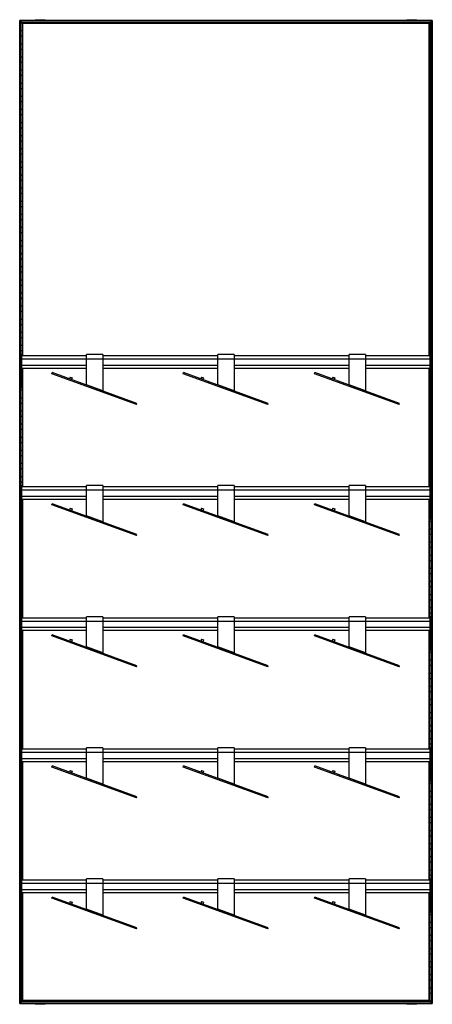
# Model space of a CAD drawing. Header units: millimetres. Extents: x -503 to 503, y -1202 to 1202.
import ezdxf

# ---------------------------------------------------------------- set-up
doc = ezdxf.new("R2010")
doc.units = ezdxf.units.MM

msp = doc.modelspace()

# ---------------------------------------------------------------- linework, layer by layer
at = {"color": 7, "linetype": 'Continuous', "lineweight": 25}
for p, q in [((-465, 1201.6), (-465, 1200)), ((-465, 1201.6), (-440.8, 1201.6)), ((-452.9, 1200), (-452.9, 1201.6)), ((-440.8, 1200), (-440.8, 1201.6)), ((440.8, 1201.6), (440.8, 1200)), ((440.8, 1201.6), (465, 1201.6)), ((452.9, 1200), (452.9, 1201.6)), ((465, 1200), (465, 1201.6)), ((-502.9, -1200), (-502.9, 1200)), ((502.9, 1200), (-502.9, 1200)), ((-502.5, 1199.7), (-502.5, -1199.7)), ((-502.5, 1199.7), (-501.7, 1198.8)), ((502.5, 1199.7), (-502.5, 1199.7)), ((-501.7, -1198.8), (-501.7, 1198.8)), ((501.7, 1198.8), (-501.7, 1198.8)), ((-501.4, 1198.5), (-501.4, -1198.5)), ((-497.6, 1194.8), (-501.4, 1198.5)), ((501.4, 1198.5), (-501.4, 1198.5)), ((-501.4, 1193.8), (-497.6, 1193.8)), ((-497.6, 1194.8), (-497.6, 381.2)), ((497.6, 1194.8), (-497.6, 1194.8)), ((-497.3, 1194.4), (-496.5, 1193.6)), ((497.3, 1194.4), (-497.3, 1194.4)), ((-497.3, 381.2), (-497.3, 1194.4)), ((496.5, 1193.6), (-496.5, 1193.6)), ((-496.5, 1193.6), (-496.5, 381.2)), ((-496.1, 381.2), (-496.1, 1193.2)), ((-495.4, 1192.5), (-496.1, 1193.2)), ((496.1, 1193.2), (-496.1, 1193.2)), ((-495.4, 381.2), (-495.4, 1192.5)), ((495.4, 1192.5), (-495.4, 1192.5)), ((495.4, 1192.5), (496.1, 1193.2)), ((495.4, 381.2), (495.4, 1192.5)), ((496.1, 381.2), (496.1, 1193.2)), ((497.3, 1194.4), (496.5, 1193.6)), ((496.5, 1193.6), (496.5, 381.2)), ((497.3, 381.2), (497.3, 1194.4)), ((497.6, 1194.8), (501.4, 1198.5)), ((497.6, 1194.8), (497.6, 381.2)), ((501.4, 1193.8), (497.6, 1193.8)), ((501.4, 1198.5), (501.4, -1198.5)), ((501.7, 1198.8), (502.5, 1199.7)), ((501.7, -1198.8), (501.7, 1198.8)), ((502.5, 1199.7), (502.5, -1199.7)), ((502.9, -1200), (502.9, 1200)), ((-497.6, 1174.2), (-501.4, 1174.2)), ((-501.4, 1161.8), (-497.6, 1161.8)), ((497.6, 1174.2), (501.4, 1174.2)), ((501.4, 1161.8), (497.6, 1161.8)), ((-497.6, 1142.2), (-501.4, 1142.2)), ((-501.4, 1129.8), (-497.6, 1129.8)), ((497.6, 1142.2), (501.4, 1142.2)), ((501.4, 1129.8), (497.6, 1129.8)), ((-497.6, 1110.2), (-501.4, 1110.2)), ((497.6, 1110.2), (501.4, 1110.2)), ((-501.4, 1097.8), (-497.6, 1097.8)), ((501.4, 1097.8), (497.6, 1097.8)), ((-497.6, 1078.2), (-501.4, 1078.2)), ((-501.4, 1065.8), (-497.6, 1065.8)), ((497.6, 1078.2), (501.4, 1078.2)), ((501.4, 1065.8), (497.6, 1065.8)), ((-497.6, 1046.2), (-501.4, 1046.2)), ((-501.4, 1033.8), (-497.6, 1033.8)), ((497.6, 1046.2), (501.4, 1046.2)), ((501.4, 1033.8), (497.6, 1033.8)), ((-497.6, 1014.2), (-501.4, 1014.2)), ((497.6, 1014.2), (501.4, 1014.2)), ((-501.4, 1001.8), (-497.6, 1001.8)), ((501.4, 1001.8), (497.6, 1001.8)), ((-497.6, 982.2), (-501.4, 982.2)), ((-501.4, 969.8), (-497.6, 969.8)), ((497.6, 982.2), (501.4, 982.2)), ((501.4, 969.8), (497.6, 969.8)), ((-497.6, 950.2), (-501.4, 950.2)), ((-501.4, 937.8), (-497.6, 937.8)), ((497.6, 950.2), (501.4, 950.2)), ((501.4, 937.8), (497.6, 937.8)), ((-497.6, 918.2), (-501.4, 918.2)), ((497.6, 918.2), (501.4, 918.2)), ((-501.4, 905.8), (-497.6, 905.8)), ((501.4, 905.8), (497.6, 905.8)), ((-497.6, 886.2), (-501.4, 886.2)), ((-501.4, 873.8), (-497.6, 873.8)), ((497.6, 886.2), (501.4, 886.2)), ((501.4, 873.8), (497.6, 873.8)), ((-497.6, 854.2), (-501.4, 854.2)), ((-501.4, 841.8), (-497.6, 841.8)), ((497.6, 854.2), (501.4, 854.2)), ((501.4, 841.8), (497.6, 841.8)), ((-497.6, 822.2), (-501.4, 822.2)), ((497.6, 822.2), (501.4, 822.2)), ((-501.4, 809.8), (-497.6, 809.8)), ((501.4, 809.8), (497.6, 809.8)), ((-497.6, 790.2), (-501.4, 790.2)), ((-501.4, 777.8), (-497.6, 777.8)), ((497.6, 790.2), (501.4, 790.2)), ((501.4, 777.8), (497.6, 777.8)), ((-497.6, 758.2), (-501.4, 758.2)), ((-501.4, 745.8), (-497.6, 745.8)), ((497.6, 758.2), (501.4, 758.2)), ((501.4, 745.8), (497.6, 745.8)), ((-497.6, 726.2), (-501.4, 726.2)), ((497.6, 726.2), (501.4, 726.2)), ((-501.4, 713.8), (-497.6, 713.8)), ((501.4, 713.8), (497.6, 713.8)), ((-497.6, 694.2), (-501.4, 694.2)), ((-501.4, 681.8), (-497.6, 681.8)), ((497.6, 694.2), (501.4, 694.2)), ((501.4, 681.8), (497.6, 681.8)), ((-497.6, 662.2), (-501.4, 662.2)), ((-501.4, 649.8), (-497.6, 649.8)), ((497.6, 662.2), (501.4, 662.2)), ((501.4, 649.8), (497.6, 649.8)), ((-497.6, 630.2), (-501.4, 630.2)), ((497.6, 630.2), (501.4, 630.2)), ((-501.4, 617.8), (-497.6, 617.8)), ((501.4, 617.8), (497.6, 617.8)), ((-497.6, 598.2), (-501.4, 598.2)), ((-501.4, 585.8), (-497.6, 585.8)), ((497.6, 598.2), (501.4, 598.2)), ((501.4, 585.8), (497.6, 585.8)), ((-497.6, 566.2), (-501.4, 566.2)), ((-501.4, 553.8), (-497.6, 553.8)), ((497.6, 566.2), (501.4, 566.2)), ((501.4, 553.8), (497.6, 553.8)), ((-497.6, 534.2), (-501.4, 534.2)), ((497.6, 534.2), (501.4, 534.2)), ((-501.4, 521.8), (-497.6, 521.8)), ((501.4, 521.8), (497.6, 521.8)), ((-497.6, 502.2), (-501.4, 502.2)), ((-501.4, 489.8), (-497.6, 489.8)), ((497.6, 502.2), (501.4, 502.2)), ((501.4, 489.8), (497.6, 489.8)), ((-497.6, 470.2), (-501.4, 470.2)), ((-501.4, 457.8), (-497.6, 457.8)), ((497.6, 470.2), (501.4, 470.2)), ((501.4, 457.8), (497.6, 457.8)), ((-497.6, 438.2), (-501.4, 438.2)), ((497.6, 438.2), (501.4, 438.2)), ((-501.4, 425.8), (-497.6, 425.8)), ((501.4, 425.8), (497.6, 425.8)), ((-497.6, 406.2), (-501.4, 406.2)), ((-501.4, 393.8), (-497.6, 393.8)), ((497.6, 406.2), (501.4, 406.2)), ((501.4, 393.8), (497.6, 393.8)), ((-501, 374.2), (-501.4, 374.2)), ((-501.4, 361.8), (-501, 361.8)), ((-498, 384.2), (-501, 384.2)), ((-501, 302.8), (-501, 384.2)), ((-498, 375.2), (-501, 375.2)), ((-498, 302.8), (-498, 384.2)), ((-340, 381.2), (-498, 381.2)), ((-498, 373.7), (498, 373.7)), ((-300, 384.3), (-340, 384.3)), ((-340, 310.7), (-340, 384.3)), ((-300, 384.3), (-300, 296.1)), ((-20, 381.2), (-300, 381.2)), ((20, 384.3), (-20, 384.3)), ((-20, 310.7), (-20, 384.3)), ((20, 384.3), (20, 296.1)), ((300, 381.2), (20, 381.2)), ((340, 384.3), (300, 384.3)), ((300, 310.7), (300, 384.3)), ((340, 384.3), (340, 296.1)), ((498, 381.2), (340, 381.2)), ((501, 384.2), (498, 384.2)), ((498, 302.8), (498, 384.2)), ((501, 375.2), (498, 375.2)), ((501, 302.8), (501, 384.2)), ((501, 374.2), (501.4, 374.2)), ((501.4, 361.8), (501, 361.8)), ((-501, 342.2), (-501.4, 342.2)), ((-498, 347.3), (-501, 347.3)), ((-498, 343.5), (-501, 343.5)), ((-498, 358.7), (-340, 358.7)), ((-498, 351.2), (-340, 351.2)), ((-497.6, 342.2), (-498, 342.2)), ((-497.6, 351.2), (-497.6, 61.2)), ((-497.3, 61.2), (-497.3, 351.2)), ((-496.5, 351.2), (-496.5, 61.2)), ((-496.1, 61.2), (-496.1, 351.2)), ((-495.4, 61.2), (-495.4, 351.2)), ((-424.6, 337.5), (-423.7, 340.1)), ((-217.9, 262.3), (-424.6, 337.5)), ((-217, 264.8), (-423.7, 340.1)), ((-300, 358.7), (-20, 358.7)), ((-300, 351.2), (-20, 351.2)), ((-104.6, 337.5), (-103.7, 340.1)), ((102.1, 262.3), (-104.6, 337.5)), ((103, 264.8), (-103.7, 340.1)), ((20, 358.7), (300, 358.7)), ((20, 351.2), (300, 351.2)), ((215.4, 337.5), (216.3, 340.1)), ((422.1, 262.3), (215.4, 337.5)), ((423, 264.8), (216.3, 340.1)), ((340, 358.7), (498, 358.7)), ((340, 351.2), (498, 351.2)), ((495.4, 61.2), (495.4, 351.2)), ((496.1, 61.2), (496.1, 351.2)), ((496.5, 351.2), (496.5, 61.2)), ((497.3, 61.2), (497.3, 351.2)), ((497.6, 351.2), (497.6, 61.2)), ((497.6, 342.2), (498, 342.2)), ((501, 347.3), (498, 347.3)), ((501, 343.5), (498, 343.5)), ((501, 342.2), (501.4, 342.2)), ((-501.4, 329.8), (-501, 329.8)), ((-498, 329.8), (-497.6, 329.8)), ((-386.1, 326.4), (-387, 323.8)), ((-379.7, 329.4), (-381.4, 324.7)), ((-379.7, 329.4), (-375, 327.7)), ((-375, 327.7), (-376.7, 323)), ((-66.1, 326.4), (-67, 323.8)), ((-59.7, 329.4), (-61.4, 324.7)), ((-59.7, 329.4), (-55, 327.7)), ((-55, 327.7), (-56.7, 323)), ((253.9, 326.4), (253, 323.8)), ((260.3, 329.4), (258.6, 324.7)), ((260.3, 329.4), (265, 327.7)), ((265, 327.7), (263.3, 323)), ((498, 329.8), (497.6, 329.8)), ((501.4, 329.8), (501, 329.8)), ((-501, 310.2), (-501.4, 310.2)), ((-501.4, 297.8), (-497.6, 297.8)), ((-498, 305.7), (-501, 305.7)), ((-498, 302.8), (-501, 302.8)), ((-497.6, 310.2), (-498, 310.2)), ((-340.1, 309.7), (-340, 310.7)), ((-300, 296.1), (-340, 310.7)), ((-20.1, 309.7), (-20, 310.7)), ((20, 296.1), (-20, 310.7)), ((299.9, 309.7), (300, 310.7)), ((340, 296.1), (300, 310.7)), ((497.6, 310.2), (498, 310.2)), ((501.4, 297.8), (497.6, 297.8)), ((501, 305.7), (498, 305.7)), ((501, 302.8), (498, 302.8)), ((501, 310.2), (501.4, 310.2)), ((-497.6, 278.2), (-501.4, 278.2)), ((-501.4, 265.8), (-497.6, 265.8)), ((-255.5, 275.9), (-254.5, 278.5)), ((-217.9, 262.3), (-217, 264.8)), ((64.5, 275.9), (65.5, 278.5)), ((102.1, 262.3), (103, 264.8)), ((384.5, 275.9), (385.5, 278.5)), ((422.1, 262.3), (423, 264.8)), ((497.6, 278.2), (501.4, 278.2)), ((501.4, 265.8), (497.6, 265.8)), ((-497.6, 246.2), (-501.4, 246.2)), ((497.6, 246.2), (501.4, 246.2)), ((-501.4, 233.8), (-497.6, 233.8)), ((501.4, 233.8), (497.6, 233.8)), ((-497.6, 214.2), (-501.4, 214.2)), ((-501.4, 201.8), (-497.6, 201.8)), ((497.6, 214.2), (501.4, 214.2)), ((501.4, 201.8), (497.6, 201.8)), ((-497.6, 182.2), (-501.4, 182.2)), ((-501.4, 169.8), (-497.6, 169.8)), ((497.6, 182.2), (501.4, 182.2)), ((501.4, 169.8), (497.6, 169.8)), ((-497.6, 150.2), (-501.4, 150.2)), ((497.6, 150.2), (501.4, 150.2)), ((-501.4, 137.8), (-497.6, 137.8)), ((501.4, 137.8), (497.6, 137.8)), ((-497.6, 118.2), (-501.4, 118.2)), ((-501.4, 105.8), (-497.6, 105.8)), ((497.6, 118.2), (501.4, 118.2)), ((501.4, 105.8), (497.6, 105.8)), ((-497.6, 86.2), (-501.4, 86.2)), ((-501.4, 73.8), (-497.6, 73.8)), ((497.6, 86.2), (501.4, 86.2)), ((501.4, 73.8), (497.6, 73.8)), ((-501, 54.2), (-501.4, 54.2)), ((-498, 64.2), (-501, 64.2)), ((-501, -17.2), (-501, 64.2)), ((-498, 55.2), (-501, 55.2)), ((-498, -17.2), (-498, 64.2)), ((-340, 61.2), (-498, 61.2)), ((-498, 53.7), (498, 53.7)), ((-300, 64.3), (-340, 64.3)), ((-340, -9.3), (-340, 64.3)), ((-300, 64.3), (-300, -23.9)), ((-20, 61.2), (-300, 61.2)), ((20, 64.3), (-20, 64.3)), ((-20, -9.3), (-20, 64.3)), ((20, 64.3), (20, -23.9)), ((300, 61.2), (20, 61.2)), ((340, 64.3), (300, 64.3)), ((300, -9.3), (300, 64.3)), ((340, 64.3), (340, -23.9)), ((498, 61.2), (340, 61.2)), ((501, 64.2), (498, 64.2)), ((498, -17.2), (498, 64.2)), ((501, 55.2), (498, 55.2)), ((501, -17.2), (501, 64.2)), ((501, 54.2), (501.4, 54.2)), ((-501.4, 41.8), (-501, 41.8)), ((-498, 27.3), (-501, 27.3)), ((-498, 38.7), (-340, 38.7)), ((-498, 31.2), (-340, 31.2)), ((-497.6, -258.8), (-497.6, 31.2)), ((-497.3, 31.2), (-497.3, -258.8)), ((-496.5, -258.8), (-496.5, 31.2)), ((-496.1, 31.2), (-496.1, -258.8)), ((-495.4, -258.8), (-495.4, 31.2)), ((-300, 38.7), (-20, 38.7)), ((-300, 31.2), (-20, 31.2)), ((20, 38.7), (300, 38.7)), ((20, 31.2), (300, 31.2)), ((340, 38.7), (498, 38.7)), ((340, 31.2), (498, 31.2)), ((495.4, -258.8), (495.4, 31.2)), ((496.1, 31.2), (496.1, -258.8)), ((496.5, -258.8), (496.5, 31.2)), ((497.3, 31.2), (497.3, -258.8)), ((497.6, -258.8), (497.6, 31.2)), ((501, 27.3), (498, 27.3)), ((501.4, 41.8), (501, 41.8)), ((-502.9, 0), (-501, 0)), ((-501, 22.2), (-501.4, 22.2)), ((-501.4, 9.8), (-501, 9.8)), ((-498, 23.5), (-501, 23.5)), ((-497.6, 22.2), (-498, 22.2)), ((-498, 9.8), (-497.6, 9.8)), ((-498, 0), (-495.4, 0)), ((-424.6, 17.5), (-423.7, 20.1)), ((-217.9, -57.7), (-424.6, 17.5)), ((-217, -55.2), (-423.7, 20.1)), ((-386.1, 6.4), (-387, 3.8)), ((-379.7, 9.4), (-381.4, 4.7)), ((-379.7, 9.4), (-375, 7.7)), ((-375, 7.7), (-376.7, 3)), ((-104.6, 17.5), (-103.7, 20.1)), ((102.1, -57.7), (-104.6, 17.5)), ((103, -55.2), (-103.7, 20.1)), ((-66.1, 6.4), (-67, 3.8)), ((-59.7, 9.4), (-61.4, 4.7)), ((-59.7, 9.4), (-55, 7.7)), ((-55, 7.7), (-56.7, 3)), ((215.4, 17.5), (216.3, 20.1)), ((422.1, -57.7), (215.4, 17.5)), ((423, -55.2), (216.3, 20.1)), ((253.9, 6.4), (253, 3.8)), ((260.3, 9.4), (258.6, 4.7)), ((260.3, 9.4), (265, 7.7)), ((265, 7.7), (263.3, 3)), ((498, 0), (495.4, 0)), ((497.6, 22.2), (498, 22.2)), ((498, 9.8), (497.6, 9.8)), ((501, 23.5), (498, 23.5)), ((501, 22.2), (501.4, 22.2)), ((501.4, 9.8), (501, 9.8)), ((502.9, 0), (501, 0)), ((-501.4, -9.8), (-501, -9.8)), ((-497.6, -22.2), (-501.4, -22.2)), ((-498, -14.3), (-501, -14.3)), ((-498, -17.2), (-501, -17.2)), ((-498, -9.8), (-497.6, -9.8)), ((-340.1, -10.3), (-340, -9.3)), ((-300, -23.9), (-340, -9.3)), ((-20.1, -10.3), (-20, -9.3)), ((20, -23.9), (-20, -9.3)), ((299.9, -10.3), (300, -9.3)), ((340, -23.9), (300, -9.3)), ((498, -9.8), (497.6, -9.8)), ((497.6, -22.2), (501.4, -22.2)), ((501, -14.3), (498, -14.3)), ((501, -17.2), (498, -17.2)), ((501.4, -9.8), (501, -9.8)), ((-501.4, -41.8), (-497.6, -41.8)), ((-255.5, -44.1), (-254.5, -41.5)), ((64.5, -44.1), (65.5, -41.5)), ((384.5, -44.1), (385.5, -41.5)), ((501.4, -41.8), (497.6, -41.8)), ((-497.6, -54.2), (-501.4, -54.2)), ((-217.9, -57.7), (-217, -55.2)), ((102.1, -57.7), (103, -55.2)), ((422.1, -57.7), (423, -55.2)), ((497.6, -54.2), (501.4, -54.2)), ((-501.4, -73.8), (-497.6, -73.8)), ((-497.6, -86.2), (-501.4, -86.2)), ((501.4, -73.8), (497.6, -73.8)), ((497.6, -86.2), (501.4, -86.2)), ((-501.4, -105.8), (-497.6, -105.8)), ((-497.6, -118.2), (-501.4, -118.2)), ((501.4, -105.8), (497.6, -105.8)), ((497.6, -118.2), (501.4, -118.2)), ((-501.4, -137.8), (-497.6, -137.8)), ((501.4, -137.8), (497.6, -137.8)), ((-497.6, -150.2), (-501.4, -150.2)), ((497.6, -150.2), (501.4, -150.2)), ((-501.4, -169.8), (-497.6, -169.8)), ((-497.6, -182.2), (-501.4, -182.2)), ((501.4, -169.8), (497.6, -169.8)), ((497.6, -182.2), (501.4, -182.2)), ((-501.4, -201.8), (-497.6, -201.8)), ((-497.6, -214.2), (-501.4, -214.2)), ((501.4, -201.8), (497.6, -201.8)), ((497.6, -214.2), (501.4, -214.2)), ((-501.4, -233.8), (-497.6, -233.8)), ((501.4, -233.8), (497.6, -233.8)), ((-497.6, -246.2), (-501.4, -246.2)), ((-498, -255.8), (-501, -255.8)), ((-501, -337.2), (-501, -255.8)), ((-498, -337.2), (-498, -255.8)), ((-340, -258.8), (-498, -258.8)), ((-300, -255.7), (-340, -255.7)), ((-340, -329.3), (-340, -255.7)), ((-300, -255.7), (-300, -343.9)), ((-20, -258.8), (-300, -258.8)), ((20, -255.7), (-20, -255.7)), ((-20, -329.3), (-20, -255.7)), ((20, -255.7), (20, -343.9)), ((300, -258.8), (20, -258.8)), ((340, -255.7), (300, -255.7)), ((300, -329.3), (300, -255.7)), ((340, -255.7), (340, -343.9)), ((498, -258.8), (340, -258.8)), ((497.6, -246.2), (501.4, -246.2)), ((501, -255.8), (498, -255.8)), ((498, -337.2), (498, -255.8)), ((501, -337.2), (501, -255.8)), ((-501.4, -265.8), (-501, -265.8)), ((-501, -278.2), (-501.4, -278.2)), ((-498, -264.8), (-501, -264.8)), ((-498, -266.3), (498, -266.3)), ((-498, -281.3), (-340, -281.3)), ((-300, -281.3), (-20, -281.3)), ((20, -281.3), (300, -281.3)), ((340, -281.3), (498, -281.3)), ((501, -264.8), (498, -264.8)), ((501.4, -265.8), (501, -265.8)), ((501, -278.2), (501.4, -278.2)), ((-501.4, -297.8), (-501, -297.8)), ((-501, -310.2), (-501.4, -310.2)), ((-498, -292.7), (-501, -292.7)), ((-498, -296.5), (-501, -296.5)), ((-498, -288.8), (-340, -288.8)), ((-498, -297.8), (-497.6, -297.8)), ((-497.6, -310.2), (-498, -310.2)), ((-497.6, -578.8), (-497.6, -288.8)), ((-497.3, -288.8), (-497.3, -578.8)), ((-496.5, -578.8), (-496.5, -288.8)), ((-496.1, -288.8), (-496.1, -578.8)), ((-495.4, -578.8), (-495.4, -288.8)), ((-424.6, -302.5), (-423.7, -299.9)), ((-217.9, -377.7), (-424.6, -302.5)), ((-217, -375.2), (-423.7, -299.9)), ((-379.7, -310.6), (-381.4, -315.3)), ((-379.7, -310.6), (-375, -312.3)), ((-375, -312.3), (-376.7, -317)), ((-300, -288.8), (-20, -288.8)), ((-104.6, -302.5), (-103.7, -299.9)), ((102.1, -377.7), (-104.6, -302.5)), ((103, -375.2), (-103.7, -299.9)), ((-59.7, -310.6), (-61.4, -315.3)), ((-59.7, -310.6), (-55, -312.3)), ((-55, -312.3), (-56.7, -317)), ((20, -288.8), (300, -288.8)), ((215.4, -302.5), (216.3, -299.9)), ((422.1, -377.7), (215.4, -302.5)), ((423, -375.2), (216.3, -299.9)), ((260.3, -310.6), (258.6, -315.3)), ((260.3, -310.6), (265, -312.3)), ((265, -312.3), (263.3, -317)), ((340, -288.8), (498, -288.8)), ((495.4, -578.8), (495.4, -288.8)), ((496.1, -288.8), (496.1, -578.8)), ((496.5, -578.8), (496.5, -288.8)), ((497.3, -288.8), (497.3, -578.8)), ((497.6, -578.8), (497.6, -288.8)), ((498, -297.8), (497.6, -297.8)), ((497.6, -310.2), (498, -310.2)), ((501, -292.7), (498, -292.7)), ((501, -296.5), (498, -296.5)), ((501.4, -297.8), (501, -297.8)), ((501, -310.2), (501.4, -310.2)), ((-501.4, -329.8), (-501, -329.8)), ((-498, -334.3), (-501, -334.3)), ((-498, -329.8), (-497.6, -329.8)), ((-386.1, -313.6), (-387, -316.2)), ((-340.1, -330.3), (-340, -329.3)), ((-300, -343.9), (-340, -329.3)), ((-66.1, -313.6), (-67, -316.2)), ((-20.1, -330.3), (-20, -329.3)), ((20, -343.9), (-20, -329.3)), ((253.9, -313.6), (253, -316.2)), ((299.9, -330.3), (300, -329.3)), ((340, -343.9), (300, -329.3)), ((498, -329.8), (497.6, -329.8)), ((501, -334.3), (498, -334.3)), ((501.4, -329.8), (501, -329.8)), ((-497.6, -342.2), (-501.4, -342.2)), ((-498, -337.2), (-501, -337.2)), ((497.6, -342.2), (501.4, -342.2)), ((501, -337.2), (498, -337.2)), ((-501.4, -361.8), (-497.6, -361.8)), ((-497.6, -374.2), (-501.4, -374.2)), ((-255.5, -364.1), (-254.5, -361.5)), ((-217.9, -377.7), (-217, -375.2)), ((64.5, -364.1), (65.5, -361.5)), ((102.1, -377.7), (103, -375.2)), ((384.5, -364.1), (385.5, -361.5)), ((422.1, -377.7), (423, -375.2)), ((501.4, -361.8), (497.6, -361.8)), ((497.6, -374.2), (501.4, -374.2)), ((-501.4, -393.8), (-497.6, -393.8)), ((-497.6, -406.2), (-501.4, -406.2)), ((501.4, -393.8), (497.6, -393.8)), ((497.6, -406.2), (501.4, -406.2)), ((-501.4, -425.8), (-497.6, -425.8)), ((501.4, -425.8), (497.6, -425.8)), ((-497.6, -438.2), (-501.4, -438.2)), ((497.6, -438.2), (501.4, -438.2)), ((-501.4, -457.8), (-497.6, -457.8)), ((-497.6, -470.2), (-501.4, -470.2)), ((501.4, -457.8), (497.6, -457.8)), ((497.6, -470.2), (501.4, -470.2)), ((-501.4, -489.8), (-497.6, -489.8)), ((-497.6, -502.2), (-501.4, -502.2)), ((501.4, -489.8), (497.6, -489.8)), ((497.6, -502.2), (501.4, -502.2)), ((-501.4, -521.8), (-497.6, -521.8)), ((501.4, -521.8), (497.6, -521.8)), ((-497.6, -534.2), (-501.4, -534.2)), ((497.6, -534.2), (501.4, -534.2)), ((-501.4, -553.8), (-497.6, -553.8)), ((-497.6, -566.2), (-501.4, -566.2)), ((-498, -575.8), (-501, -575.8)), ((-501, -657.2), (-501, -575.8)), ((-498, -657.2), (-498, -575.8)), ((-300, -575.7), (-340, -575.7)), ((-340, -649.3), (-340, -575.7)), ((-300, -575.7), (-300, -663.9)), ((20, -575.7), (-20, -575.7)), ((-20, -649.3), (-20, -575.7)), ((20, -575.7), (20, -663.9)), ((340, -575.7), (300, -575.7)), ((300, -649.3), (300, -575.7)), ((340, -575.7), (340, -663.9)), ((501.4, -553.8), (497.6, -553.8)), ((497.6, -566.2), (501.4, -566.2)), ((501, -575.8), (498, -575.8)), ((498, -657.2), (498, -575.8)), ((501, -657.2), (501, -575.8)), ((-501.4, -585.8), (-501, -585.8)), ((-501, -598.2), (-501.4, -598.2)), ((-498, -584.8), (-501, -584.8)), ((-340, -578.8), (-498, -578.8)), ((-498, -586.3), (498, -586.3)), ((-20, -578.8), (-300, -578.8)), ((300, -578.8), (20, -578.8)), ((498, -578.8), (340, -578.8)), ((501, -584.8), (498, -584.8)), ((501.4, -585.8), (501, -585.8)), ((501, -598.2), (501.4, -598.2)), ((-501.4, -617.8), (-501, -617.8)), ((-498, -612.7), (-501, -612.7)), ((-498, -616.5), (-501, -616.5)), ((-498, -601.3), (-340, -601.3)), ((-498, -608.8), (-340, -608.8)), ((-498, -617.8), (-497.6, -617.8)), ((-497.6, -898.8), (-497.6, -608.8)), ((-497.3, -608.8), (-497.3, -898.8)), ((-496.5, -898.8), (-496.5, -608.8)), ((-496.1, -608.8), (-496.1, -898.8)), ((-495.4, -898.8), (-495.4, -608.8)), ((-424.6, -622.5), (-423.7, -619.9)), ((-217.9, -697.7), (-424.6, -622.5)), ((-217, -695.2), (-423.7, -619.9)), ((-300, -601.3), (-20, -601.3)), ((-300, -608.8), (-20, -608.8)), ((-104.6, -622.5), (-103.7, -619.9)), ((102.1, -697.7), (-104.6, -622.5)), ((103, -695.2), (-103.7, -619.9)), ((20, -601.3), (300, -601.3)), ((20, -608.8), (300, -608.8)), ((215.4, -622.5), (216.3, -619.9)), ((422.1, -697.7), (215.4, -622.5)), ((423, -695.2), (216.3, -619.9)), ((340, -601.3), (498, -601.3)), ((340, -608.8), (498, -608.8)), ((495.4, -898.8), (495.4, -608.8)), ((496.1, -608.8), (496.1, -898.8)), ((496.5, -898.8), (496.5, -608.8)), ((497.3, -608.8), (497.3, -898.8)), ((497.6, -898.8), (497.6, -608.8)), ((498, -617.8), (497.6, -617.8)), ((501, -612.7), (498, -612.7)), ((501, -616.5), (498, -616.5)), ((501.4, -617.8), (501, -617.8)), ((-501, -630.2), (-501.4, -630.2)), ((-497.6, -630.2), (-498, -630.2)), ((-386.1, -633.6), (-387, -636.2)), ((-379.7, -630.6), (-381.4, -635.3)), ((-379.7, -630.6), (-375, -632.3)), ((-375, -632.3), (-376.7, -637)), ((-66.1, -633.6), (-67, -636.2)), ((-59.7, -630.6), (-61.4, -635.3)), ((-59.7, -630.6), (-55, -632.3)), ((-55, -632.3), (-56.7, -637)), ((253.9, -633.6), (253, -636.2)), ((260.3, -630.6), (258.6, -635.3)), ((260.3, -630.6), (265, -632.3)), ((265, -632.3), (263.3, -637)), ((497.6, -630.2), (498, -630.2)), ((501, -630.2), (501.4, -630.2)), ((-501.4, -649.8), (-501, -649.8)), ((-497.6, -662.2), (-501.4, -662.2)), ((-498, -654.3), (-501, -654.3)), ((-498, -657.2), (-501, -657.2)), ((-498, -649.8), (-497.6, -649.8)), ((-340.1, -650.3), (-340, -649.3)), ((-300, -663.9), (-340, -649.3)), ((-20.1, -650.3), (-20, -649.3)), ((20, -663.9), (-20, -649.3)), ((299.9, -650.3), (300, -649.3)), ((340, -663.9), (300, -649.3)), ((498, -649.8), (497.6, -649.8)), ((497.6, -662.2), (501.4, -662.2)), ((501, -654.3), (498, -654.3)), ((501, -657.2), (498, -657.2)), ((501.4, -649.8), (501, -649.8)), ((-501.4, -681.8), (-497.6, -681.8)), ((-497.6, -694.2), (-501.4, -694.2)), ((-255.5, -684.1), (-254.5, -681.5)), ((-217.9, -697.7), (-217, -695.2)), ((64.5, -684.1), (65.5, -681.5)), ((102.1, -697.7), (103, -695.2)), ((384.5, -684.1), (385.5, -681.5)), ((422.1, -697.7), (423, -695.2)), ((501.4, -681.8), (497.6, -681.8)), ((497.6, -694.2), (501.4, -694.2)), ((-501.4, -713.8), (-497.6, -713.8)), ((501.4, -713.8), (497.6, -713.8)), ((-497.6, -726.2), (-501.4, -726.2)), ((497.6, -726.2), (501.4, -726.2)), ((-501.4, -745.8), (-497.6, -745.8)), ((-497.6, -758.2), (-501.4, -758.2)), ((501.4, -745.8), (497.6, -745.8)), ((497.6, -758.2), (501.4, -758.2)), ((-501.4, -777.8), (-497.6, -777.8)), ((-497.6, -790.2), (-501.4, -790.2)), ((501.4, -777.8), (497.6, -777.8)), ((497.6, -790.2), (501.4, -790.2)), ((-501.4, -809.8), (-497.6, -809.8)), ((501.4, -809.8), (497.6, -809.8)), ((-497.6, -822.2), (-501.4, -822.2)), ((497.6, -822.2), (501.4, -822.2)), ((-501.4, -841.8), (-497.6, -841.8)), ((-497.6, -854.2), (-501.4, -854.2)), ((501.4, -841.8), (497.6, -841.8)), ((497.6, -854.2), (501.4, -854.2)), ((-501.4, -873.8), (-497.6, -873.8)), ((-497.6, -886.2), (-501.4, -886.2)), ((501.4, -873.8), (497.6, -873.8)), ((497.6, -886.2), (501.4, -886.2)), ((-501.4, -905.8), (-501, -905.8)), ((-498, -895.8), (-501, -895.8)), ((-501, -977.2), (-501, -895.8)), ((-498, -904.8), (-501, -904.8)), ((-498, -977.2), (-498, -895.8)), ((-340, -898.8), (-498, -898.8)), ((-498, -906.3), (498, -906.3)), ((-300, -895.7), (-340, -895.7)), ((-340, -969.3), (-340, -895.7)), ((-300, -895.7), (-300, -983.9)), ((-20, -898.8), (-300, -898.8)), ((20, -895.7), (-20, -895.7)), ((-20, -969.3), (-20, -895.7)), ((20, -895.7), (20, -983.9)), ((300, -898.8), (20, -898.8)), ((340, -895.7), (300, -895.7)), ((300, -969.3), (300, -895.7)), ((340, -895.7), (340, -983.9)), ((498, -898.8), (340, -898.8)), ((501, -895.8), (498, -895.8)), ((498, -977.2), (498, -895.8)), ((501, -904.8), (498, -904.8)), ((501, -977.2), (501, -895.8)), ((501.4, -905.8), (501, -905.8)), ((-501, -918.2), (-501.4, -918.2)), ((-498, -932.7), (-501, -932.7)), ((-498, -936.5), (-501, -936.5)), ((-498, -921.3), (-340, -921.3)), ((-498, -928.8), (-340, -928.8)), ((-497.6, -1194.8), (-497.6, -928.8)), ((-497.3, -928.8), (-497.3, -1194.4)), ((-496.5, -1193.6), (-496.5, -928.8)), ((-496.1, -928.8), (-496.1, -1193.2)), ((-495.4, -1192.5), (-495.4, -928.8)), ((-300, -921.3), (-20, -921.3)), ((-300, -928.8), (-20, -928.8)), ((20, -921.3), (300, -921.3)), ((20, -928.8), (300, -928.8)), ((340, -921.3), (498, -921.3)), ((340, -928.8), (498, -928.8)), ((495.4, -1192.5), (495.4, -928.8)), ((496.1, -928.8), (496.1, -1193.2)), ((496.5, -1193.6), (496.5, -928.8)), ((497.3, -928.8), (497.3, -1194.4)), ((497.6, -1194.8), (497.6, -928.8)), ((501, -932.7), (498, -932.7)), ((501, -936.5), (498, -936.5)), ((501, -918.2), (501.4, -918.2)), ((-501.4, -937.8), (-501, -937.8)), ((-501, -950.2), (-501.4, -950.2)), ((-498, -937.8), (-497.6, -937.8)), ((-497.6, -950.2), (-498, -950.2)), ((-424.6, -942.5), (-423.7, -939.9)), ((-217.9, -1017.7), (-424.6, -942.5)), ((-217, -1015.2), (-423.7, -939.9)), ((-386.1, -953.6), (-387, -956.2)), ((-379.7, -950.6), (-381.4, -955.3)), ((-379.7, -950.6), (-375, -952.3)), ((-375, -952.3), (-376.7, -957)), ((-104.6, -942.5), (-103.7, -939.9)), ((102.1, -1017.7), (-104.6, -942.5)), ((103, -1015.2), (-103.7, -939.9)), ((-66.1, -953.6), (-67, -956.2)), ((-59.7, -950.6), (-61.4, -955.3)), ((-59.7, -950.6), (-55, -952.3)), ((-55, -952.3), (-56.7, -957)), ((215.4, -942.5), (216.3, -939.9)), ((422.1, -1017.7), (215.4, -942.5)), ((423, -1015.2), (216.3, -939.9)), ((253.9, -953.6), (253, -956.2)), ((260.3, -950.6), (258.6, -955.3)), ((260.3, -950.6), (265, -952.3)), ((265, -952.3), (263.3, -957)), ((498, -937.8), (497.6, -937.8)), ((497.6, -950.2), (498, -950.2)), ((501.4, -937.8), (501, -937.8)), ((501, -950.2), (501.4, -950.2)), ((-501.4, -969.8), (-501, -969.8)), ((-497.6, -982.2), (-501.4, -982.2)), ((-498, -974.3), (-501, -974.3)), ((-498, -977.2), (-501, -977.2)), ((-498, -969.8), (-497.6, -969.8)), ((-340.1, -970.3), (-340, -969.3)), ((-300, -983.9), (-340, -969.3)), ((-20.1, -970.3), (-20, -969.3)), ((20, -983.9), (-20, -969.3)), ((299.9, -970.3), (300, -969.3)), ((340, -983.9), (300, -969.3)), ((498, -969.8), (497.6, -969.8)), ((497.6, -982.2), (501.4, -982.2)), ((501, -974.3), (498, -974.3)), ((501, -977.2), (498, -977.2)), ((501.4, -969.8), (501, -969.8)), ((-501.4, -1001.8), (-497.6, -1001.8)), ((-255.5, -1004.1), (-254.5, -1001.5)), ((64.5, -1004.1), (65.5, -1001.5)), ((384.5, -1004.1), (385.5, -1001.5)), ((501.4, -1001.8), (497.6, -1001.8)), ((-497.6, -1014.2), (-501.4, -1014.2)), ((-217.9, -1017.7), (-217, -1015.2)), ((102.1, -1017.7), (103, -1015.2)), ((422.1, -1017.7), (423, -1015.2)), ((497.6, -1014.2), (501.4, -1014.2)), ((-501.4, -1033.8), (-497.6, -1033.8)), ((-497.6, -1046.2), (-501.4, -1046.2)), ((501.4, -1033.8), (497.6, -1033.8)), ((497.6, -1046.2), (501.4, -1046.2)), ((-501.4, -1065.8), (-497.6, -1065.8)), ((-497.6, -1078.2), (-501.4, -1078.2)), ((501.4, -1065.8), (497.6, -1065.8)), ((497.6, -1078.2), (501.4, -1078.2)), ((-501.4, -1097.8), (-497.6, -1097.8)), ((501.4, -1097.8), (497.6, -1097.8)), ((-497.6, -1110.2), (-501.4, -1110.2)), ((497.6, -1110.2), (501.4, -1110.2)), ((-501.4, -1129.8), (-497.6, -1129.8)), ((-497.6, -1142.2), (-501.4, -1142.2)), ((501.4, -1129.8), (497.6, -1129.8)), ((497.6, -1142.2), (501.4, -1142.2)), ((-501.4, -1161.8), (-497.6, -1161.8)), ((-497.6, -1174.2), (-501.4, -1174.2)), ((501.4, -1161.8), (497.6, -1161.8)), ((497.6, -1174.2), (501.4, -1174.2)), ((-502.9, -1200), (502.9, -1200)), ((-502.5, -1199.7), (-501.7, -1198.8)), ((-502.5, -1199.7), (502.5, -1199.7)), ((-501.7, -1198.8), (501.7, -1198.8)), ((-501.4, -1193.8), (-497.6, -1193.8)), ((-497.6, -1194.8), (-501.4, -1198.5)), ((-501.4, -1198.5), (501.4, -1198.5)), ((-497.6, -1194.8), (497.6, -1194.8)), ((-497.3, -1194.4), (-496.5, -1193.6)), ((-497.3, -1194.4), (497.3, -1194.4)), ((-496.5, -1193.6), (496.5, -1193.6)), ((-495.4, -1192.5), (-496.1, -1193.2)), ((-496.1, -1193.2), (496.1, -1193.2)), ((495.4, -1192.5), (-495.4, -1192.5)), ((-465, -1200), (-465, -1201.6)), ((-440.8, -1201.6), (-465, -1201.6)), ((-459.5, -1200), (-459.5, -1201.6)), ((-440.8, -1201.6), (-440.8, -1200)), ((440.8, -1200), (440.8, -1201.6)), ((465, -1201.6), (440.8, -1201.6)), ((446.3, -1200), (446.3, -1201.6)), ((465, -1201.6), (465, -1200)), ((495.4, -1192.5), (496.1, -1193.2)), ((497.3, -1194.4), (496.5, -1193.6)), ((501.4, -1193.8), (497.6, -1193.8)), ((497.6, -1194.8), (501.4, -1198.5)), ((501.7, -1198.8), (502.5, -1199.7))]:
    msp.add_line(p, q, dxfattribs=at)
for points, knots in [([(-502.5, 1199.7), (-502.6, 1199.7), (-502.7, 1199.8), (-502.8, 1199.9), (-502.8, 1200), (-502.9, 1200), (-502.9, 1200), (-502.9, 1200)], [0, 0, 0, 0, 0.31012, 0.616121, 0.758896, 0.886022, 1, 1, 1, 1]), ([(-502.5, 1199.7), (-502.6, 1199.7), (-502.6, 1199.7), (-502.7, 1199.8), (-502.7, 1199.9), (-502.8, 1199.9), (-502.8, 1200), (-502.9, 1200), (-502.9, 1200), (-502.9, 1200)], [0, 0, 0, 0, 0.25, 0.25, 0.5, 0.5, 0.75, 0.75, 1, 1, 1, 1]), ([(-501.4, 1198.5), (-501.4, 1198.5), (-501.4, 1198.5), (-501.4, 1198.6), (-501.5, 1198.6), (-501.6, 1198.7), (-501.7, 1198.8), (-501.7, 1198.8)], [0, 0, 0, 0, 0.146754, 0.316126, 0.510248, 0.757793, 1, 1, 1, 1]), ([(-501.4, 1198.5), (-501.4, 1198.5), (-501.4, 1198.5), (-501.4, 1198.5), (-501.4, 1198.6), (-501.5, 1198.6), (-501.5, 1198.7), (-501.6, 1198.8), (-501.7, 1198.8), (-501.7, 1198.8)], [0, 0, 0, 0, 0.25, 0.25, 0.5, 0.5, 0.75, 0.75, 1, 1, 1, 1]), ([(-497.3, 1194.4), (-497.3, 1194.4), (-497.4, 1194.5), (-497.5, 1194.7), (-497.6, 1194.7), (-497.6, 1194.7), (-497.6, 1194.7), (-497.6, 1194.8)], [0, 0, 0, 0, 0.31012, 0.616121, 0.758896, 0.886022, 1, 1, 1, 1]), ([(-497.3, 1194.4), (-497.3, 1194.4), (-497.4, 1194.5), (-497.4, 1194.6), (-497.5, 1194.6), (-497.6, 1194.7), (-497.6, 1194.7), (-497.6, 1194.7), (-497.6, 1194.8), (-497.6, 1194.8)], [0, 0, 0, 0, 0.25, 0.25, 0.5, 0.5, 0.75, 0.75, 1, 1, 1, 1]), ([(-496.1, 1193.2), (-496.1, 1193.3), (-496.1, 1193.3), (-496.2, 1193.3), (-496.3, 1193.4), (-496.4, 1193.5), (-496.4, 1193.6), (-496.5, 1193.6)], [0, 0, 0, 0, 0.146754, 0.316126, 0.510248, 0.757793, 1, 1, 1, 1]), ([(-496.1, 1193.2), (-496.1, 1193.2), (-496.1, 1193.3), (-496.2, 1193.3), (-496.2, 1193.3), (-496.3, 1193.4), (-496.3, 1193.4), (-496.4, 1193.5), (-496.4, 1193.6), (-496.5, 1193.6)], [0, 0, 0, 0, 0.25, 0.25, 0.5, 0.5, 0.75, 0.75, 1, 1, 1, 1]), ([(496.1, 1193.2), (496.1, 1193.3), (496.1, 1193.3), (496.2, 1193.3), (496.3, 1193.4), (496.4, 1193.5), (496.4, 1193.6), (496.5, 1193.6)], [0, 0, 0, 0, 0.146754, 0.316126, 0.510248, 0.757793, 1, 1, 1, 1]), ([(496.1, 1193.2), (496.1, 1193.2), (496.1, 1193.3), (496.2, 1193.3), (496.2, 1193.3), (496.3, 1193.4), (496.3, 1193.4), (496.4, 1193.5), (496.4, 1193.6), (496.5, 1193.6)], [0, 0, 0, 0, 0.25, 0.25, 0.5, 0.5, 0.75, 0.75, 1, 1, 1, 1]), ([(497.3, 1194.4), (497.3, 1194.4), (497.4, 1194.5), (497.5, 1194.7), (497.6, 1194.7), (497.6, 1194.7), (497.6, 1194.7), (497.6, 1194.8)], [0, 0, 0, 0, 0.31012, 0.616121, 0.758896, 0.886022, 1, 1, 1, 1]), ([(497.3, 1194.4), (497.3, 1194.4), (497.4, 1194.5), (497.4, 1194.6), (497.5, 1194.6), (497.6, 1194.7), (497.6, 1194.7), (497.6, 1194.7), (497.6, 1194.8), (497.6, 1194.8)], [0, 0, 0, 0, 0.25, 0.25, 0.5, 0.5, 0.75, 0.75, 1, 1, 1, 1]), ([(501.4, 1198.5), (501.4, 1198.5), (501.4, 1198.5), (501.4, 1198.6), (501.5, 1198.6), (501.6, 1198.7), (501.7, 1198.8), (501.7, 1198.8)], [0, 0, 0, 0, 0.146754, 0.316126, 0.510248, 0.757793, 1, 1, 1, 1]), ([(501.4, 1198.5), (501.4, 1198.5), (501.4, 1198.5), (501.4, 1198.5), (501.4, 1198.6), (501.5, 1198.6), (501.5, 1198.7), (501.6, 1198.8), (501.7, 1198.8), (501.7, 1198.8)], [0, 0, 0, 0, 0.25, 0.25, 0.5, 0.5, 0.75, 0.75, 1, 1, 1, 1]), ([(502.5, 1199.7), (502.6, 1199.7), (502.7, 1199.8), (502.8, 1199.9), (502.8, 1200), (502.9, 1200), (502.9, 1200), (502.9, 1200)], [0, 0, 0, 0, 0.3101202, 0.6161208, 0.7588957, 0.8860224, 1, 1, 1, 1]), ([(502.5, 1199.7), (502.6, 1199.7), (502.6, 1199.7), (502.7, 1199.8), (502.7, 1199.9), (502.8, 1199.9), (502.8, 1200), (502.9, 1200), (502.9, 1200), (502.9, 1200)], [0, 0, 0, 0, 0.25, 0.25, 0.5, 0.5, 0.75, 0.75, 1, 1, 1, 1]), ([(-502.5, -1199.7), (-502.6, -1199.7), (-502.7, -1199.8), (-502.8, -1199.9), (-502.8, -1200), (-502.9, -1200), (-502.9, -1200), (-502.9, -1200)], [0, 0, 0, 0, 0.31012, 0.616121, 0.758896, 0.886022, 1, 1, 1, 1]), ([(-502.5, -1199.7), (-502.6, -1199.7), (-502.7, -1199.8), (-502.8, -1199.9), (-502.8, -1200), (-502.9, -1200), (-502.9, -1200), (-502.9, -1200)], [0, 0, 0, 0, 0.31012, 0.616121, 0.758896, 0.886022, 1, 1, 1, 1]), ([(-501.4, -1198.5), (-501.4, -1198.5), (-501.4, -1198.5), (-501.4, -1198.6), (-501.5, -1198.6), (-501.6, -1198.7), (-501.7, -1198.8), (-501.7, -1198.8)], [0, 0, 0, 0, 0.146754, 0.316126, 0.510248, 0.757793, 1, 1, 1, 1]), ([(-501.4, -1198.5), (-501.4, -1198.5), (-501.4, -1198.5), (-501.4, -1198.6), (-501.5, -1198.6), (-501.6, -1198.7), (-501.7, -1198.8), (-501.7, -1198.8)], [0, 0, 0, 0, 0.146754, 0.316126, 0.510248, 0.757793, 1, 1, 1, 1]), ([(-497.3, -1194.4), (-497.3, -1194.4), (-497.4, -1194.5), (-497.5, -1194.7), (-497.6, -1194.7), (-497.6, -1194.7), (-497.6, -1194.7), (-497.6, -1194.8)], [0, 0, 0, 0, 0.31012, 0.616121, 0.758896, 0.886022, 1, 1, 1, 1]), ([(-497.3, -1194.4), (-497.3, -1194.4), (-497.4, -1194.5), (-497.5, -1194.7), (-497.6, -1194.7), (-497.6, -1194.7), (-497.6, -1194.7), (-497.6, -1194.8)], [0, 0, 0, 0, 0.31012, 0.616121, 0.758896, 0.886022, 1, 1, 1, 1]), ([(-496.1, -1193.2), (-496.1, -1193.3), (-496.1, -1193.3), (-496.2, -1193.3), (-496.3, -1193.4), (-496.4, -1193.5), (-496.4, -1193.6), (-496.5, -1193.6)], [0, 0, 0, 0, 0.146754, 0.316126, 0.510248, 0.757793, 1, 1, 1, 1]), ([(-496.1, -1193.2), (-496.1, -1193.3), (-496.1, -1193.3), (-496.2, -1193.3), (-496.3, -1193.4), (-496.4, -1193.5), (-496.4, -1193.6), (-496.5, -1193.6)], [0, 0, 0, 0, 0.146754, 0.316126, 0.510248, 0.757793, 1, 1, 1, 1]), ([(496.1, -1193.2), (496.1, -1193.3), (496.1, -1193.3), (496.2, -1193.3), (496.3, -1193.4), (496.4, -1193.5), (496.4, -1193.6), (496.5, -1193.6)], [0, 0, 0, 0, 0.146754, 0.316126, 0.510248, 0.757793, 1, 1, 1, 1]), ([(496.1, -1193.2), (496.1, -1193.3), (496.1, -1193.3), (496.2, -1193.3), (496.3, -1193.4), (496.4, -1193.5), (496.4, -1193.6), (496.5, -1193.6)], [0, 0, 0, 0, 0.146754, 0.316126, 0.510248, 0.757793, 1, 1, 1, 1]), ([(497.3, -1194.4), (497.3, -1194.4), (497.4, -1194.5), (497.5, -1194.7), (497.6, -1194.7), (497.6, -1194.7), (497.6, -1194.7), (497.6, -1194.8)], [0, 0, 0, 0, 0.31012, 0.616121, 0.758896, 0.886022, 1, 1, 1, 1]), ([(497.3, -1194.4), (497.3, -1194.4), (497.4, -1194.5), (497.5, -1194.7), (497.6, -1194.7), (497.6, -1194.7), (497.6, -1194.7), (497.6, -1194.8)], [0, 0, 0, 0, 0.31012, 0.616121, 0.758896, 0.886022, 1, 1, 1, 1]), ([(501.4, -1198.5), (501.4, -1198.5), (501.4, -1198.5), (501.4, -1198.6), (501.5, -1198.6), (501.6, -1198.7), (501.7, -1198.8), (501.7, -1198.8)], [0, 0, 0, 0, 0.146754, 0.316126, 0.510248, 0.757793, 1, 1, 1, 1]), ([(501.4, -1198.5), (501.4, -1198.5), (501.4, -1198.5), (501.4, -1198.6), (501.5, -1198.6), (501.6, -1198.7), (501.7, -1198.8), (501.7, -1198.8)], [0, 0, 0, 0, 0.146754, 0.316126, 0.510248, 0.757793, 1, 1, 1, 1]), ([(502.5, -1199.7), (502.6, -1199.7), (502.7, -1199.8), (502.8, -1199.9), (502.8, -1200), (502.9, -1200), (502.9, -1200), (502.9, -1200)], [0, 0, 0, 0, 0.31012, 0.616121, 0.758896, 0.886022, 1, 1, 1, 1]), ([(502.5, -1199.7), (502.6, -1199.7), (502.7, -1199.8), (502.8, -1199.9), (502.8, -1200), (502.9, -1200), (502.9, -1200), (502.9, -1200)], [0, 0, 0, 0, 0.31012, 0.616121, 0.758896, 0.886022, 1, 1, 1, 1])]:
    msp.add_open_spline(points, degree=3, knots=knots, dxfattribs=at)
for points in [[(-339.1, 309.3), (-339.2, 309.3), (-339.4, 309.4), (-339.6, 309.8), (-339.8, 310.2), (-339.9, 310.5), (-340, 310.7)], [(-300, 296.1), (-300, 296), (-300.1, 295.8), (-300.2, 295.4), (-300.3, 295.2), (-300.3, 295.2), (-300.3, 295.2)], [(-19.1, 309.3), (-19.2, 309.3), (-19.4, 309.4), (-19.6, 309.8), (-19.8, 310.2), (-19.9, 310.5), (-20, 310.7)], [(20, 296.1), (20, 296), (19.9, 295.8), (19.8, 295.4), (19.7, 295.2), (19.7, 295.2), (19.7, 295.2)], [(300.9, 309.3), (300.8, 309.3), (300.6, 309.4), (300.4, 309.8), (300.2, 310.2), (300.1, 310.5), (300, 310.7)], [(340, 296.1), (340, 296), (339.9, 295.8), (339.8, 295.4), (339.7, 295.2), (339.7, 295.2), (339.7, 295.2)], [(-339.1, -10.7), (-339.2, -10.7), (-339.4, -10.6), (-339.6, -10.2), (-339.8, -9.8), (-339.9, -9.5), (-340, -9.3)], [(-300, -23.9), (-300, -24), (-300.1, -24.2), (-300.2, -24.6), (-300.3, -24.8), (-300.3, -24.8), (-300.3, -24.8)], [(-19.1, -10.7), (-19.2, -10.7), (-19.4, -10.6), (-19.6, -10.2), (-19.8, -9.8), (-19.9, -9.5), (-20, -9.3)], [(20, -23.9), (20, -24), (19.9, -24.2), (19.8, -24.6), (19.7, -24.8), (19.7, -24.8), (19.7, -24.8)], [(300.9, -10.7), (300.8, -10.7), (300.6, -10.6), (300.4, -10.2), (300.2, -9.8), (300.1, -9.5), (300, -9.3)], [(340, -23.9), (340, -24), (339.9, -24.2), (339.8, -24.6), (339.7, -24.8), (339.7, -24.8), (339.7, -24.8)], [(-339.1, -330.7), (-339.2, -330.7), (-339.4, -330.6), (-339.6, -330.2), (-339.8, -329.8), (-339.9, -329.5), (-340, -329.3)], [(-19.1, -330.7), (-19.2, -330.7), (-19.4, -330.6), (-19.6, -330.2), (-19.8, -329.8), (-19.9, -329.5), (-20, -329.3)], [(300.9, -330.7), (300.8, -330.7), (300.6, -330.6), (300.4, -330.2), (300.2, -329.8), (300.1, -329.5), (300, -329.3)], [(-300, -343.9), (-300, -344), (-300.1, -344.2), (-300.2, -344.6), (-300.3, -344.8), (-300.3, -344.8), (-300.3, -344.8)], [(20, -343.9), (20, -344), (19.9, -344.2), (19.8, -344.6), (19.7, -344.8), (19.7, -344.8), (19.7, -344.8)], [(340, -343.9), (340, -344), (339.9, -344.2), (339.8, -344.6), (339.7, -344.8), (339.7, -344.8), (339.7, -344.8)], [(-339.1, -650.7), (-339.2, -650.7), (-339.4, -650.6), (-339.6, -650.2), (-339.8, -649.8), (-339.9, -649.5), (-340, -649.3)], [(-300, -663.9), (-300, -664), (-300.1, -664.2), (-300.2, -664.6), (-300.3, -664.8), (-300.3, -664.8), (-300.3, -664.8)], [(-19.1, -650.7), (-19.2, -650.7), (-19.4, -650.6), (-19.6, -650.2), (-19.8, -649.8), (-19.9, -649.5), (-20, -649.3)], [(20, -663.9), (20, -664), (19.9, -664.2), (19.8, -664.6), (19.7, -664.8), (19.7, -664.8), (19.7, -664.8)], [(300.9, -650.7), (300.8, -650.7), (300.6, -650.6), (300.4, -650.2), (300.2, -649.8), (300.1, -649.5), (300, -649.3)], [(340, -663.9), (340, -664), (339.9, -664.2), (339.8, -664.6), (339.7, -664.8), (339.7, -664.8), (339.7, -664.8)], [(-339.1, -970.7), (-339.2, -970.7), (-339.4, -970.6), (-339.6, -970.2), (-339.8, -969.8), (-339.9, -969.5), (-340, -969.3)], [(-300, -983.9), (-300, -984), (-300.1, -984.2), (-300.2, -984.6), (-300.3, -984.8), (-300.3, -984.8), (-300.3, -984.8)], [(-19.1, -970.7), (-19.2, -970.7), (-19.4, -970.6), (-19.6, -970.2), (-19.8, -969.8), (-19.9, -969.5), (-20, -969.3)], [(20, -983.9), (20, -984), (19.9, -984.2), (19.8, -984.6), (19.7, -984.8), (19.7, -984.8), (19.7, -984.8)], [(300.9, -970.7), (300.8, -970.7), (300.6, -970.6), (300.4, -970.2), (300.2, -969.8), (300.1, -969.5), (300, -969.3)], [(340, -983.9), (340, -984), (339.9, -984.2), (339.8, -984.6), (339.7, -984.8), (339.7, -984.8), (339.7, -984.8)]]:
    msp.add_open_spline(points, degree=3, dxfattribs=at)

doc.saveas('drawing.dxf')
